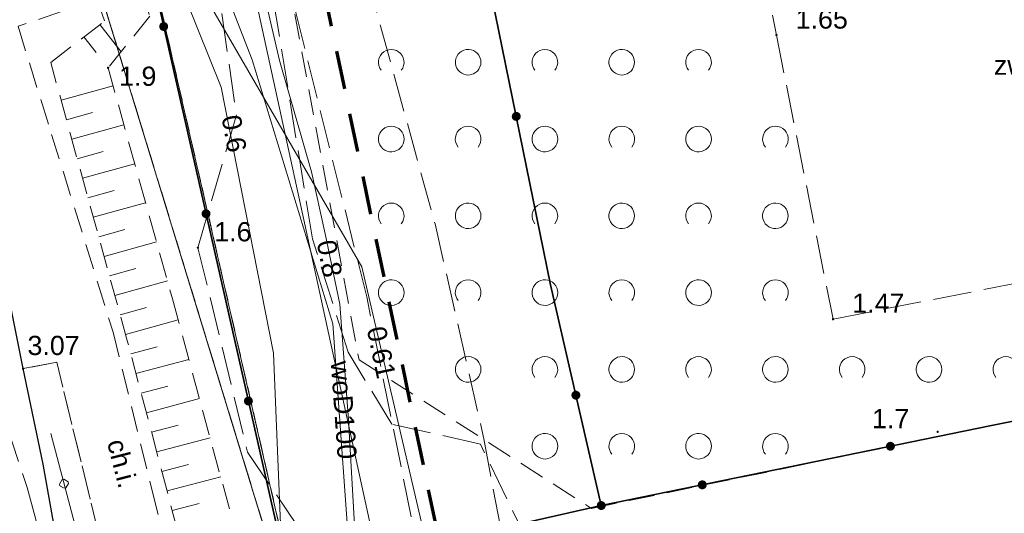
# Model space of a CAD drawing. Extents: x 5479252 to 5479673, y 5984576 to 5984875.
# Tile 15 of 36: x 5479422 to 5479461, y 5984663 to 5984682. Entities that reach past the tile are written whole.
import ezdxf
from ezdxf.enums import TextEntityAlignment as Align

# ---------------------------------------------------------------- set-up
doc = ezdxf.new("R2010")
doc.units = 0
for name, pattern in [('PRZER1-1', [1, 0.5, -0.5]), ('PRZER2-1', [1.5, 1, -0.5]), ('PRZER3-1', [2, 1.5, -0.5]), ('PRZER3-2', [2.5, 1.5, -1])]:
    doc.linetypes.add(name, pattern=pattern)
doc.layers.get('0').update_dxf_attribs({"linetype": 'CONTINUOUS'})
for name, color, linetype, lineweight in [('GESDZI', 7, 'CONTINUOUS', 18), ('GESOZN', 7, 'CONTINUOUS', 18), ('GSLKBA', 7, 'CONTINUOUS', 18), ('GSLKOG', 7, 'CONTINUOUS', 35), ('GSLKRW', 7, 'CONTINUOUS', 25), ('GSPWPN', 7, 'CONTINUOUS', 13), ('GSPWPN_O', 7, 'CONTINUOUS', 13), ('GSPWPS', 7, 'CONTINUOUS', 13), ('GSPWPS_O', 7, 'CONTINUOUS', 13), ('GSSKOA', 7, 'CONTINUOUS', 18), ('GSSKOD', 7, 'CONTINUOUS', 18), ('GSSKOD_O', 7, 'CONTINUOUS', 18), ('GSSOTW', 7, 'CONTINUOUS', 18), ('GSSOTW_O', 7, 'CONTINUOUS', 18), ('GSSUTR', 7, 'CONTINUOUS', 18), ('GSSZAD', 7, 'CONTINUOUS', 18), ('GSSZSN', 7, 'CONTINUOUS', 18), ('GUPPRZ_O', 7, 'CONTINUOUS', 18), ('zakres', 5, 'CONTINUOUS', 70)]:
    doc.layers.add(name, color=color, linetype=linetype, lineweight=lineweight)
for name, color, linetype, lineweight, true_color in [('GESUZY', 7, 'CONTINUOUS', 18, 0x008000), ('GULEPR', 1, 'CONTINUOUS', 18, 0xff0000), ('GULGPR', 7, 'CONTINUOUS', 18, 0xbfbf00), ('GULKPR', 7, 'CONTINUOUS', 18, 0x803300), ('GULTPR', 7, 'CONTINUOUS', 18, 0xff9100), ('GULWPR', 5, 'CONTINUOUS', 18, 0x0000ff), ('GULWPR_O', 5, 'CONTINUOUS', 18, 0x0000ff)]:
    doc.layers.add(name, color=color, linetype=linetype, lineweight=lineweight, true_color=true_color)
doc.styles.add('Arial', font='arial.ttf')

# ---------------------------------------------------------------- blocks, each defined once
blk = doc.blocks.new('GSPWPN1')
blk.add_hatch(color=0).paths.add_polyline_path([(-0.045, 0), (-0.043467, -0.011647), (-0.038971, -0.0225), (-0.03182, -0.03182), (-0.0225, -0.038971), (-0.011647, -0.043467), (0, -0.045), (0.011647, -0.043467), (0.0225, -0.038971), (0.03182, -0.03182), (0.038971, -0.0225), (0.043467, -0.011647), (0.045, 0), (0.043467, 0.011647), (0.038971, 0.0225), (0.03182, 0.03182), (0.0225, 0.038971), (0.011647, 0.043467), (0, 0.045), (-0.011647, 0.043467), (-0.0225, 0.038971), (-0.03182, 0.03182), (-0.038971, 0.0225), (-0.043467, 0.011647)])
blk = doc.blocks.new('GSPWPS1')
blk.add_hatch(color=0).paths.add_polyline_path([(-0.045, 0), (-0.043467, -0.011647), (-0.038971, -0.0225), (-0.03182, -0.03182), (-0.0225, -0.038971), (-0.011647, -0.043467), (0, -0.045), (0.011647, -0.043467), (0.0225, -0.038971), (0.03182, -0.03182), (0.038971, -0.0225), (0.043467, -0.011647), (0.045, 0), (0.043467, 0.011647), (0.038971, 0.0225), (0.03182, 0.03182), (0.0225, 0.038971), (0.011647, 0.043467), (0, 0.045), (-0.011647, 0.043467), (-0.0225, 0.038971), (-0.03182, 0.03182), (-0.038971, 0.0225), (-0.043467, 0.011647)])
blk = doc.blocks.new('KOLO')
blk.add_hatch(color=0).paths.add_polyline_path([(-0.175, 0), (-0.169037, -0.045293), (-0.151554, -0.0875), (-0.123744, -0.123744), (-0.0875, -0.151554), (-0.045293, -0.169037), (0, -0.175), (0.045293, -0.169037), (0.0875, -0.151554), (0.123744, -0.123744), (0.151554, -0.0875), (0.169037, -0.045293), (0.175, 0), (0.169037, 0.045293), (0.151554, 0.0875), (0.123744, 0.123744), (0.0875, 0.151554), (0.045293, 0.169037), (0, 0.175), (-0.045293, 0.169037), (-0.0875, 0.151554), (-0.123744, 0.123744), (-0.151554, 0.0875), (-0.169037, 0.045293)])
blk = doc.blocks.new('GSLKBA0')
at = {"color": 0, "lineweight": 18}
blk.add_lwpolyline([(-0.175, -0.033485), (-0.175, 0.033485), (-0.033485, 0.175), (0.033485, 0.175), (0.175, 0.033485), (0.175, -0.033485), (0.033485, -0.175), (-0.033485, -0.175)], close=True, dxfattribs=at)
blk = doc.blocks.new('GSLKOG1')
blk.add_hatch(color=0).paths.add_polyline_path([(-0.175, 0), (-0.169037, -0.045293), (-0.151554, -0.0875), (-0.123744, -0.123744), (-0.0875, -0.151554), (-0.045293, -0.169037), (0, -0.175), (0.045293, -0.169037), (0.0875, -0.151554), (0.123744, -0.123744), (0.151554, -0.0875), (0.169037, -0.045293), (0.175, 0), (0.169037, 0.045293), (0.151554, 0.0875), (0.123744, 0.123744), (0.0875, 0.151554), (0.045293, 0.169037), (0, 0.175), (-0.045293, 0.169037), (-0.0875, 0.151554), (-0.123744, 0.123744), (-0.151554, 0.0875), (-0.169037, 0.045293)])
blk = doc.blocks.new('GSSZAD1')
at = {"color": 0}
blk.add_lwpolyline([(0.5, 0), (0.490964, 0.094626), (0.464184, 0.185831), (0.420627, 0.27032), (0.361867, 0.34504), (0.290028, 0.407288), (0.207708, 0.454816), (0.117879, 0.485906), (0.023791, 0.499434), (-0.071157, 0.494911), (-0.163534, 0.4725), (-0.25, 0.433013), (-0.32743, 0.377875), (-0.393027, 0.309079), (-0.444418, 0.229113), (-0.479746, 0.140866), (-0.497736, 0.047528), (-0.497736, -0.047528), (-0.479746, -0.140866), (-0.444418, -0.229113), (-0.393027, -0.309079), (-0.32743, -0.377875), (-0.25, -0.433013), (-0.163534, -0.4725), (-0.071157, -0.494911), (0.023791, -0.499434), (0.117879, -0.485906), (0.207708, -0.454816), (0.290028, -0.407288), (0.361867, -0.34504), (0.420627, -0.27032), (0.464184, -0.185831), (0.490964, -0.094626)], close=True, dxfattribs=at)
blk = doc.blocks.new('GSSZAD2')
at = {"color": 0}
blk.add_lwpolyline([(-0.390312, -0.3125), (-0.445567, -0.226869), (-0.482312, -0.131814), (-0.49902, -0.031282), (-0.494998, 0.070549), (-0.470412, 0.169449), (-0.426283, 0.26131), (-0.364446, 0.342315), (-0.287468, 0.409099), (-0.198548, 0.458889), (-0.10138, 0.489614), (0, 0.5), (0.10138, 0.489614), (0.198548, 0.458889), (0.287468, 0.409099), (0.364446, 0.342315), (0.426283, 0.26131), (0.470412, 0.169449), (0.494998, 0.070549), (0.49902, -0.031282), (0.482312, -0.131814), (0.445567, -0.226869), (0.390312, -0.3125)], dxfattribs=at)

msp = doc.modelspace()

# ---------------------------------------------------------------- linework, layer by layer
at = {"layer": 'GESDZI', "color": 7, "linetype": 'Continuous', "lineweight": 18, "elevation": 10.22}
msp.add_lwpolyline([(5479273.762, 5984868.57), (5479320.29, 5984807.58), (5479327.4, 5984798.78), (5479371.87, 5984740.74), (5479381.2, 5984727.47), (5479386.65, 5984719.71), (5479389.33, 5984715.73), (5479400.95, 5984692.74), (5479407, 5984674.47), (5479410.75, 5984650.74), (5479427.24, 5984651.75), (5479434.07, 5984654.6), (5479423.55, 5984689.01), (5479398.56, 5984731.62), (5479385.3, 5984750.66), (5479340.75, 5984808.64), (5479333.8, 5984817.55), (5479294.424, 5984868.57)], dxfattribs=at)
for points in [[(5479609.91, 5984691.17), (5479593.87, 5984758.28), (5479418.42, 5984784.61), (5479428.97, 5984735.35), (5479401.38, 5984729.48), (5479424.55, 5984696.25), (5479434.07, 5984654.6)], [(5479424.55, 5984696.25), (5479401.38, 5984729.48), (5479398.56, 5984731.62), (5479423.55, 5984689.01), (5479434.07, 5984654.6)]]:
    msp.add_lwpolyline(points, close=True, dxfattribs=at)
at = {"layer": 'GESOZN', "color": 7, "linetype": 'Continuous', "lineweight": 18, "elevation": 10.1}
msp.add_lwpolyline([(5479294.827, 5984868.57), (5479333.8, 5984817.55), (5479340.75, 5984808.64), (5479385.3, 5984750.66), (5479398.56, 5984731.62), (5479401.38, 5984729.48), (5479424.55, 5984696.25), (5479434.07, 5984654.6), (5479444.46, 5984645.11), (5479448.686, 5984575.772)], dxfattribs=at)
at = {"layer": 'GESUZY', "color": 96, "linetype": 'PRZER1-1', "lineweight": 18, "true_color": 0x008000, "elevation": 10.08}
msp.add_lwpolyline([(5479270.86, 5984868.57), (5479272.39, 5984866.58), (5479287, 5984847.58), (5479334.11, 5984786.33), (5479368.08, 5984739.57), (5479377.78, 5984726.22), (5479383.9, 5984717.81), (5479394.81, 5984702.78), (5479405.9, 5984676.03), (5479409.718, 5984656.12), (5479410.75, 5984650.74), (5479427.24, 5984651.75), (5479434.07, 5984654.6), (5479423.55, 5984689.01), (5479398.56, 5984731.62), (5479385.3, 5984750.66), (5479382.41, 5984754.43), (5479340.75, 5984808.64), (5479333.8, 5984817.55), (5479329.027, 5984823.798), (5479294.827, 5984868.57)], dxfattribs=at)
for points in [[(5479609.91, 5984691.17), (5479593.87, 5984758.28), (5479487.419, 5984774.255), (5479418.42, 5984784.61), (5479423.04, 5984763.03), (5479428.97, 5984735.35), (5479401.38, 5984729.48), (5479424.55, 5984696.25), (5479434.07, 5984654.6)], [(5479424.55, 5984696.25), (5479401.38, 5984729.48), (5479398.56, 5984731.62), (5479423.55, 5984689.01), (5479434.07, 5984654.6)]]:
    msp.add_lwpolyline(points, close=True, dxfattribs=at)
at = {"layer": 'GSLKBA', "color": 7, "linetype": 'Continuous', "lineweight": 18, "elevation": 10.18}
msp.add_lwpolyline([(5479423.323, 5984666.171), (5479425.246, 5984658.863), (5479427.037, 5984651.738)], dxfattribs=at)
at = {"layer": 'GSLKOG', "color": 7, "linetype": 'Continuous', "lineweight": 35, "elevation": 10.18}
for points in [[(5479649.722, 5984784.393), (5479652.802, 5984768.298), (5479656.851, 5984747.088), (5479660.404, 5984728.044), (5479664.55, 5984707.111), (5479655.365, 5984705.412), (5479655.826, 5984703.301), (5479649.434, 5984702.226), (5479649.107, 5984704.107), (5479621.936, 5984698.962), (5479600.312, 5984694.73), (5479579.954, 5984690.641), (5479554.53, 5984685.746), (5479528.5, 5984680.448), (5479504.371, 5984675.524), (5479488.009, 5984672.097), (5479485.425, 5984671.551), (5479460.058, 5984666.483), (5479444.82, 5984663.36), (5479442.839, 5984671.983), (5479438.664, 5984692.484), (5479434.46, 5984713.187), (5479431.809, 5984725.807)], [(5479416.1, 5984722.1), (5479414.25, 5984720.68), (5479409.06, 5984719.7), (5479424.53, 5984696.24), (5479432.59, 5984660.59), (5479444.82, 5984663.36)]]:
    msp.add_lwpolyline(points, dxfattribs=at)
at = {"layer": 'GSLKRW', "color": 7, "linetype": 'Continuous', "lineweight": 25, "elevation": 10.18}
msp.add_lwpolyline([(5479424.718, 5984655.472), (5479423.021, 5984664.977), (5479422.24, 5984668.707), (5479419.797, 5984680.901), (5479415.566, 5984691.784), (5479409.887, 5984703.82), (5479407.105, 5984707.236), (5479404.705, 5984710.536), (5479403.813, 5984711.925), (5479403.681, 5984713.743), (5479404.011, 5984715.66), (5479404.684, 5984717.347), (5479405.423, 5984718.252, -0.189425), (5479410.415, 5984721.455), (5479423.059, 5984724.142), (5479444.185, 5984728.163), (5479448.885, 5984729.13), (5479452.482, 5984728.655), (5479458.489, 5984725.872), (5479461.883, 5984720.884)], format="xyb", dxfattribs=at)
at = {"layer": 'GSSKOA', "color": 7, "linetype": 'PRZER3-1', "lineweight": 18, "elevation": 10.18}
msp.add_lwpolyline([(5479392.01, 5984729.156), (5479396.266, 5984726.897), (5479404.011, 5984715.66), (5479403.681, 5984713.743), (5479403.813, 5984711.925), (5479404.705, 5984710.536), (5479403.548, 5984709.975), (5479410.208, 5984696.357), (5479416.521, 5984681.682), (5479422.405, 5984664.065), (5479424.718, 5984655.472), (5479425.721, 5984651.657), (5479419.208, 5984651.258), (5479414.398, 5984668.08), (5479409.887, 5984680.772), (5479400.417, 5984701.892), (5479393.278, 5984715.675)], dxfattribs=at)
msp.add_lwpolyline([(5479404.705, 5984710.536), (5479403.548, 5984709.975), (5479410.208, 5984696.357), (5479416.521, 5984681.682), (5479422.405, 5984664.065), (5479424.718, 5984655.472), (5479423.021, 5984664.977), (5479422.24, 5984668.707), (5479419.797, 5984680.901), (5479415.566, 5984691.784), (5479409.887, 5984703.82), (5479407.105, 5984707.236)], close=True, dxfattribs=at)
at = {"layer": 'GSSKOD', "color": 7, "linetype": 'PRZER2-1', "lineweight": 18, "elevation": 10.18}
for points in [[(5479405.423, 5984718.252), (5479408.605, 5984712.083), (5479412.293, 5984705.002), (5479416.094, 5984696.812), (5479417.949, 5984692.558), (5479420.913, 5984685.206), (5479422.587, 5984685.703), (5479423.786, 5984682.672), (5479422.044, 5984682.083), (5479423.356, 5984677.853), (5479425.755, 5984670.138), (5479427.271, 5984663.984), (5479429.194, 5984656.45), (5479429.699, 5984654.484), (5479429.91, 5984653.539), (5479430.042, 5984652.919), (5479427.822, 5984651.993)], [(5479427.822, 5984651.993), (5479425.139, 5984662.476), (5479423.555, 5984668.958), (5479422.24, 5984668.707), (5479419.797, 5984680.901), (5479415.566, 5984691.784), (5479409.887, 5984703.82), (5479407.105, 5984707.236), (5479408.123, 5984707.711), (5479404.011, 5984715.66)]]:
    msp.add_lwpolyline(points, dxfattribs=at)
at = {"layer": 'GSSOTW', "color": 7, "linetype": 'PRZER3-1', "lineweight": 18, "elevation": 10.18}
for points in [[(5479405.987, 5984718.953), (5479411.23, 5984717.32), (5479414.24, 5984711.69), (5479420.8, 5984699.13), (5479429.72, 5984684.56), (5479430.57, 5984678.62), (5479429.07, 5984673.43), (5479431.01, 5984665.44), (5479434.25, 5984660.66), (5479442.01, 5984661.82), (5479440.1, 5984665.76), (5479436.64, 5984666.54), (5479434.93, 5984669.35), (5479433.54, 5984673.78), (5479431.58, 5984685.82), (5479426.22, 5984700.66), (5479426.71, 5984706.8), (5479428.38, 5984717.01), (5479426.332, 5984724.771)], [(5479450.758, 5984686.444), (5479451.66, 5984681.74), (5479453.87, 5984670.64), (5479470.949, 5984673.986), (5479468.371, 5984687.189), (5479467.19, 5984693.61), (5479464.88, 5984697.4), (5479462.57, 5984708.69), (5479460.402, 5984704.115), (5479461.39, 5984704.32), (5479464.51, 5984689.2)]]:
    msp.add_lwpolyline(points, close=True, dxfattribs=at)
at = {"layer": 'GSSUTR', "color": 7, "linetype": 'PRZER2-1', "lineweight": 18, "elevation": 10.1}
msp.add_lwpolyline([(5479422.24, 5984668.707), (5479423.555, 5984668.958), (5479425.139, 5984662.476), (5479427.822, 5984651.993), (5479427.24, 5984651.75), (5479425.721, 5984651.657), (5479424.718, 5984655.472), (5479423.021, 5984664.977)], close=True, dxfattribs=at)
at = {"layer": 'GSSZAD', "color": 7, "linetype": 'PRZER2-1', "lineweight": 18, "elevation": 10.1}
msp.add_lwpolyline([(5479439.37, 5984716.89), (5479432.62, 5984717.12), (5479428.22, 5984710.52), (5479427.23, 5984701.26), (5479432.3, 5984685.51), (5479435.36, 5984669.05), (5479444.44, 5984663.25), (5479460.058, 5984666.483), (5479485.425, 5984671.551), (5479488.009, 5984672.097), (5479486.357, 5984677.024), (5479470.949, 5984673.986)], dxfattribs=at)
at = {"layer": 'GSSZSN', "color": 7, "linetype": 'PRZER2-1', "lineweight": 18, "elevation": 10.06}
msp.add_lwpolyline([(5479430.273, 5984654.755), (5479429.039, 5984659.481), (5479426.324, 5984669.752), (5479423.321, 5984680.663), (5479425.425, 5984682.292), (5479423.705, 5984687.111), (5479420.855, 5984686.975), (5479418.999, 5984692.111), (5479415.04, 5984700.21), (5479410.855, 5984708.604), (5479408.592, 5984713.174), (5479409.16, 5984715.35), (5479409.226, 5984716.274), (5479409.542, 5984713.559), (5479414.226, 5984704.011), (5479420.312, 5984692.201), (5479421.714, 5984688.649), (5479425.606, 5984687.812), (5479427.189, 5984682.473), (5479425.56, 5984680.459), (5479428.072, 5984671.432), (5479431.194, 5984659.927), (5479433.57, 5984655.455)], close=True, dxfattribs=at)
at = {"layer": 'GSSZSN', "color": 7, "linetype": 'Continuous', "lineweight": 18, "elevation": 10.06}
for points in [[(5479426.068, 5984681.086), (5479425.243, 5984682.151)], [(5479424.618, 5984681.667), (5479425.091, 5984681.056)], [(5479423.725, 5984679.195), (5479425.757, 5984679.754)], [(5479423.935, 5984678.432), (5479424.952, 5984678.712)], [(5479424.145, 5984677.67), (5479426.181, 5984678.23)], [(5479424.354, 5984676.907), (5479425.374, 5984677.188)], [(5479424.564, 5984676.145), (5479426.605, 5984676.706)], [(5479424.774, 5984675.382), (5479425.795, 5984675.663)], [(5479424.984, 5984674.62), (5479427.028, 5984675.182)], [(5479425.194, 5984673.857), (5479426.217, 5984674.139)], [(5479425.404, 5984673.094), (5479427.452, 5984673.658)], [(5479425.614, 5984672.332), (5479426.639, 5984672.614)], [(5479425.824, 5984671.569), (5479427.876, 5984672.134)], [(5479426.034, 5984670.807), (5479427.061, 5984671.09)], [(5479426.244, 5984670.044), (5479428.295, 5984670.609)], [(5479426.449, 5984669.281), (5479427.478, 5984669.553)], [(5479426.651, 5984668.516), (5479428.715, 5984669.062)], [(5479426.853, 5984667.751), (5479427.888, 5984668.025)], [(5479427.055, 5984666.987), (5479429.129, 5984667.535)], [(5479427.257, 5984666.222), (5479428.297, 5984666.497)], [(5479427.459, 5984665.457), (5479429.544, 5984666.008)], [(5479427.661, 5984664.693), (5479428.706, 5984664.969)], [(5479427.863, 5984663.928), (5479429.958, 5984664.482)], [(5479428.066, 5984663.164), (5479429.115, 5984663.441)]]:
    msp.add_lwpolyline(points, dxfattribs=at)
at = {"layer": 'GULEPR', "color": 1, "linetype": 'Continuous', "lineweight": 18, "true_color": 0xff0000, "elevation": 10.14}
msp.add_lwpolyline([(5479444.703, 5984717.43), (5479445.571, 5984712.391), (5479440.586, 5984711.289), (5479438.85, 5984711.028), (5479429.777, 5984708.415), (5479426.996, 5984707.462), (5479427.761, 5984702.198), (5479428.564, 5984696.728), (5479429.609, 5984692.042), (5479431.028, 5984686.031), (5479432.26, 5984680.748), (5479433.511, 5984676.398), (5479434.033, 5984673.972), (5479434.612, 5984671.227), (5479434.948, 5984666.71), (5479435.359, 5984659.634), (5479435.402, 5984659.255), (5479435.583, 5984657.655), (5479436.179, 5984655.039)], dxfattribs=at)
at = {"layer": 'GULGPR', "color": 52, "linetype": 'Continuous', "lineweight": 18, "true_color": 0xbfbf00, "elevation": 10.14}
msp.add_lwpolyline([(5479439.43, 5984655.715), (5479435.468, 5984672.679), (5479413.012, 5984711.418), (5479407.66, 5984718.66), (5479407.407, 5984718.976), (5479393.592, 5984729.736), (5479337.954, 5984803.102), (5479327.447, 5984816.767), (5479287.868, 5984868.57)], dxfattribs=at)
at = {"layer": 'GULGPR', "color": 52, "linetype": 'PRZER3-1', "lineweight": 18, "true_color": 0xbfbf00, "elevation": 10.14}
for points in [[(5479435.66, 5984671.51), (5479432.46, 5984684.35), (5479425.58, 5984688.49), (5479418.36, 5984703.11), (5479415.46, 5984708.04), (5479409.56, 5984716.5), (5479407.59, 5984718.78), (5479400.78, 5984728.64), (5479393.81, 5984729.69), (5479382.32, 5984745.27), (5479366.01, 5984766.94), (5479348.26, 5984790.41), (5479334.55, 5984808.07), (5479330.6, 5984813.19), (5479312.45, 5984836.81), (5479294.48, 5984860.25), (5479288.101, 5984868.57)], [(5479437.727, 5984575.772), (5479437.47, 5984578.16), (5479435.99, 5984603.34), (5479435.27, 5984609.24), (5479433.79, 5984623.42), (5479444.93, 5984625.67), (5479435.66, 5984671.51)]]:
    msp.add_lwpolyline(points, dxfattribs=at)
at = {"layer": 'GULKPR', "color": 36, "linetype": 'Continuous', "lineweight": 18, "true_color": 0x803300, "elevation": 10.14}
msp.add_lwpolyline([(5479495.734, 5984763.285), (5479476.77, 5984765.354), (5479470.123, 5984773.713), (5479448.831, 5984771.694), (5479433.31, 5984770.183), (5479415.611, 5984765.011), (5479421.139, 5984730.075), (5479427.247, 5984701.638), (5479431.282, 5984683.379), (5479437.397, 5984655.292)], dxfattribs=at)
at = {"layer": 'GULTPR', "color": 30, "linetype": 'Continuous', "lineweight": 18, "true_color": 0xff9100, "elevation": 10.14}
msp.add_lwpolyline([(5479433.826, 5984654.498), (5479432.46, 5984658.51), (5479432.02, 5984669.31), (5479429.98, 5984679.7), (5479426.33, 5984688.78), (5479411.55, 5984718.99), (5479409.09, 5984727.32), (5479408.35, 5984729.9), (5479407.96, 5984729.82), (5479403.41, 5984729.78), (5479398.65, 5984738), (5479387.23, 5984751.82), (5479381.25, 5984758.71), (5479364.38, 5984780.56), (5479356.57, 5984790.52), (5479354.75, 5984793.61), (5479351.29, 5984798.32), (5479346.66, 5984804.91), (5479340.5, 5984812.68), (5479336.24, 5984818.16), (5479323.94, 5984834.07), (5479311.72, 5984848.41), (5479296.98, 5984865.92), (5479294.773, 5984868.57)], dxfattribs=at)
at = {"layer": 'GULWPR', "color": 5, "linetype": 'Continuous', "lineweight": 18, "true_color": 0x0000ff, "elevation": 10.14}
for points in [[(5479434.336, 5984670.463), (5479431.192, 5984680.765), (5479427.038, 5984691.461), (5479423.024, 5984699.264), (5479418.055, 5984708.444), (5479413.957, 5984716.163), (5479412.188, 5984722.872), (5479410.307, 5984729.413), (5479408.18, 5984731.99), (5479402.48, 5984752.08), (5479388.26, 5984752.52), (5479385.464, 5984756.333), (5479381.478, 5984760.6), (5479372.664, 5984772.081), (5479366.011, 5984780.531), (5479357.842, 5984791.17), (5479357.309, 5984791.984), (5479356.803, 5984792.685), (5479351.133, 5984800.742), (5479353.126, 5984807.451), (5479353.182, 5984807.647)], [(5479435.899, 5984654.98), (5479435.47, 5984657.131), (5479435.196, 5984658.52), (5479435.132, 5984659.416), (5479434.336, 5984670.463)]]:
    msp.add_lwpolyline(points, dxfattribs=at)
at = {"layer": 'GULWPR', "color": 5, "linetype": 'PRZER3-1', "lineweight": 18, "true_color": 0x0000ff, "elevation": 10.14}
msp.add_lwpolyline([(5479393.099, 5984733.301), (5479405.881, 5984714.726), (5479418.195, 5984717.338), (5479431.997, 5984695.328), (5479434.599, 5984687.929), (5479438.328, 5984674.361), (5479440.234, 5984665.962), (5479441.897, 5984657.162), (5479443.685, 5984644.878), (5479444.012, 5984633.267), (5479444.124, 5984627.399), (5479444.441, 5984622.269), (5479444.908, 5984614.437), (5479447.332, 5984583.484), (5479447.464, 5984575.772)], dxfattribs=at)
at = {"layer": 'zakres', "linetype": 'PRZER3-2'}
msp.add_line((5479428.337, 5984710.47), (5479440.415, 5984652.758), dxfattribs=at)

# ---------------------------------------------------------------- block references
at = {"layer": 'GSLKBA', "color": 7, "linetype": 'Continuous', "lineweight": 18, "rotation": 284.7435628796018}
msp.add_blockref('GSLKBA0', (5479423.839, 5984664.21, 10.18), dxfattribs=at)
msp.add_blockref('GSLKBA0', (5479423.839, 5984664.21, 10.18), dxfattribs=at)
at = {"layer": 'GSLKOG', "color": 7, "linetype": 'Continuous', "lineweight": 35}
for name, p, rotation in [('KOLO', (5479427.733, 5984682.073, 10.18), 282.7396467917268), ('KOLO', (5479427.733, 5984682.073, 10.18), 282.7396467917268), ('KOLO', (5479441.5, 5984678.559, 10.18), 101.510969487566), ('KOLO', (5479441.5, 5984678.559, 10.18), 101.510969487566), ('KOLO', (5479429.387, 5984674.757, 10.18), 282.7396467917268), ('KOLO', (5479429.387, 5984674.757, 10.18), 282.7396467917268), ('KOLO', (5479443.829, 5984667.671, 10.18), 102.9391810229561), ('KOLO', (5479443.829, 5984667.671, 10.18), 102.9391810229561), ('KOLO', (5479431.041, 5984667.442, 10.18), 282.7396467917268), ('KOLO', (5479431.041, 5984667.442, 10.18), 282.7396467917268), ('KOLO', (5479456.112, 5984665.675, 10.18), 191.5833138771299), ('KOLO', (5479456.112, 5984665.675, 10.18), 191.5833138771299), ('KOLO', (5479448.765, 5984664.169, 10.18), 191.5833138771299), ('KOLO', (5479448.765, 5984664.169, 10.18), 191.5833138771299), ('GSLKOG1', (5479444.82, 5984663.36, 10.18), 12.76173624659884)]:
    msp.add_blockref(name, p, dxfattribs=dict(at, rotation=rotation))
at = {"layer": 'GSPWPN', "color": 7, "linetype": 'Continuous', "lineweight": 13}
for p in [(5479425.56, 5984680.459, 10.08), (5479429.07, 5984673.43, 10.08), (5479457.958, 5984666.242, 10.08)]:
    msp.add_blockref('GSPWPN1', p, dxfattribs=at)
at = {"layer": 'GSPWPS', "color": 7, "linetype": 'Continuous', "lineweight": 13}
for p in [(5479451.66, 5984681.74, 10.08), (5479453.87, 5984670.64, 10.08), (5479422.24, 5984668.707, 10.08)]:
    msp.add_blockref('GSPWPS1', p, dxfattribs=at)
at = {"layer": 'GSSZAD', "color": 7, "linetype": 'Continuous', "lineweight": 18}
for name, p in [('GSSZAD2', (5479436.62, 5984680.677, 10.1)), ('GSSZAD1', (5479439.62, 5984680.677, 10.1)), ('GSSZAD2', (5479442.62, 5984680.677, 10.1)), ('GSSZAD1', (5479445.62, 5984680.677, 10.1)), ('GSSZAD2', (5479448.62, 5984680.677, 10.1)), ('GSSZAD1', (5479436.62, 5984677.677, 10.1)), ('GSSZAD2', (5479439.62, 5984677.677, 10.1)), ('GSSZAD1', (5479442.62, 5984677.677, 10.1)), ('GSSZAD2', (5479445.62, 5984677.677, 10.1)), ('GSSZAD1', (5479448.62, 5984677.677, 10.1)), ('GSSZAD2', (5479451.62, 5984677.677, 10.1)), ('GSSZAD2', (5479436.62, 5984674.677, 10.1)), ('GSSZAD1', (5479439.62, 5984674.677, 10.1)), ('GSSZAD2', (5479442.62, 5984674.677, 10.1)), ('GSSZAD1', (5479445.62, 5984674.677, 10.1)), ('GSSZAD2', (5479448.62, 5984674.677, 10.1)), ('GSSZAD1', (5479451.62, 5984674.677, 10.1)), ('GSSZAD1', (5479436.62, 5984671.677, 10.1)), ('GSSZAD2', (5479439.62, 5984671.677, 10.1)), ('GSSZAD1', (5479442.62, 5984671.677, 10.1)), ('GSSZAD2', (5479445.62, 5984671.677, 10.1)), ('GSSZAD1', (5479448.62, 5984671.677, 10.1)), ('GSSZAD2', (5479451.62, 5984671.677, 10.1)), ('GSSZAD1', (5479439.62, 5984668.677, 10.1)), ('GSSZAD2', (5479442.62, 5984668.677, 10.1)), ('GSSZAD1', (5479445.62, 5984668.677, 10.1)), ('GSSZAD2', (5479448.62, 5984668.677, 10.1)), ('GSSZAD1', (5479451.62, 5984668.677, 10.1)), ('GSSZAD2', (5479454.62, 5984668.677, 10.1)), ('GSSZAD1', (5479457.62, 5984668.677, 10.1)), ('GSSZAD2', (5479460.62, 5984668.677, 10.1)), ('GSSZAD1', (5479442.62, 5984665.677, 10.1)), ('GSSZAD2', (5479445.62, 5984665.677, 10.1)), ('GSSZAD1', (5479448.62, 5984665.677, 10.1)), ('GSSZAD2', (5479451.62, 5984665.677, 10.1))]:
    msp.add_blockref(name, p, dxfattribs=at)

# ---------------------------------------------------------------- texts
at = {"layer": 'GSPWPN_O', "color": 7, "linetype": 'Continuous', "lineweight": 0, "style": 'Arial'}
for s, p in [('1.9', (5479425.992, 5984679.755, 10.8)), ('1.6', (5479429.706, 5984673.68, 10.8)), ('1.7', (5479455.394, 5984666.382, 10.8))]:
    msp.add_text(s, height=0.75, rotation=360, dxfattribs=at).set_placement(p)
at = {"layer": 'GSPWPS_O', "color": 7, "linetype": 'Continuous', "lineweight": 0, "style": 'Arial'}
for s, p in [('1.65', (5479452.41, 5984681.99, 10.8)), ('1.47', (5479454.62, 5984670.89, 10.8))]:
    msp.add_text(s, height=0.75, dxfattribs=at).set_placement(p)
msp.add_text('3.07', height=0.75, rotation=360, dxfattribs=at).set_placement((5479422.413, 5984669.239, 10.8))
at = {"layer": 'GSSKOD_O', "color": 7, "linetype": 'Continuous', "lineweight": 0, "style": 'Arial'}
msp.add_text('ch.i.', height=0.75, rotation=284.4404, dxfattribs=at).set_placement((5479425.752, 5984664.909, 10.8), align=Align.CENTER)
at = {"layer": 'GSSOTW_O', "color": 7, "linetype": 'Continuous', "lineweight": 0, "style": 'Arial'}
msp.add_text('zw.', height=0.75, rotation=360, dxfattribs=at).set_placement((5479460.939, 5984680.187, 10.8), align=Align.CENTER)
at = {"layer": 'GULWPR_O', "color": 5, "linetype": 'Continuous', "lineweight": 0, "true_color": 0x0000ff, "style": 'Arial'}
msp.add_text('woD100', height=0.75, rotation=274.1182, dxfattribs=at).set_placement((5479434.394, 5984667.064, 10.8), align=Align.CENTER)
at = {"layer": 'GUPPRZ_O', "color": 30, "linetype": 'Continuous', "lineweight": 0, "true_color": 0xff9100, "style": 'Arial'}
msp.add_text('0.6', height=0.75, rotation=280.2077, dxfattribs=at).set_placement((5479429.989, 5984678.539, 10.8))
at = {"layer": 'GUPPRZ_O', "color": 1, "linetype": 'Continuous', "lineweight": 0, "true_color": 0xff0000, "style": 'Arial'}
msp.add_text('0.8', height=0.75, rotation=280.7881, dxfattribs=at).set_placement((5479433.706, 5984673.653, 10.8))
at = {"layer": 'GUPPRZ_O', "color": 52, "linetype": 'Continuous', "lineweight": 0, "true_color": 0xbfbf00, "style": 'Arial'}
msp.add_text('0.61', height=0.75, rotation=281.8258, dxfattribs=at).set_placement((5479435.657, 5984670.265, 10.8))

doc.saveas('drawing.dxf')
